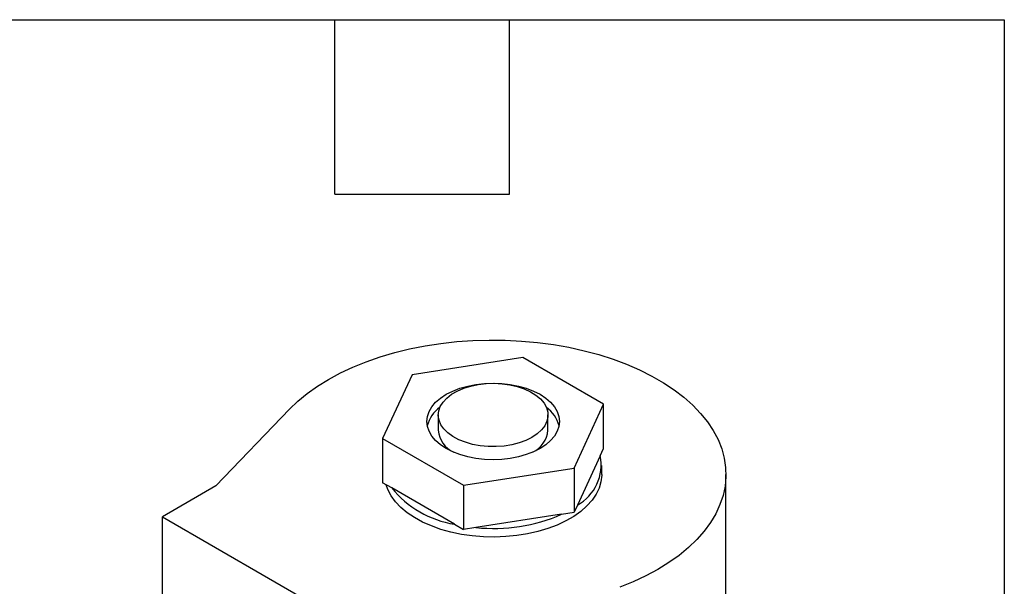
# Model space of a CAD drawing. Header units: inches. Extents: x 0.5 to 21.5, y 0.5 to 16.5.
# Tile 6 of 6: x 18.1 to 21.5, y 14.6 to 16.5. Entities that reach past the tile are written whole.
import ezdxf

# ---------------------------------------------------------------- set-up
doc = ezdxf.new("R2010")
doc.units = ezdxf.units.IN
doc.header["$LTSCALE"] = 2
doc.header["$MEASUREMENT"] = 0
doc.linetypes.add('SLD-Solid', pattern=[0])
doc.layers.add('TEXT', color=140, linetype='SLD-Solid', lineweight=25)

msp = doc.modelspace()

# ---------------------------------------------------------------- linework, layer by layer
for p, q in [((19.8453, 15.339), (19.4655, 15.2802)), ((20.1233, 15.1785), (19.8453, 15.339)), ((19.4655, 15.2802), (19.3637, 15.061)), ((18.791, 14.898), (19.0437, 15.1614)), ((20.0215, 14.9592), (20.1233, 15.1785)), ((20.1233, 15.0266), (20.1233, 15.1785)), ((19.555, 15.1418), (19.555, 15.0895)), ((19.932, 15.0895), (19.932, 15.1418)), ((19.3637, 15.061), (19.6417, 14.9005)), ((19.3637, 15.061), (19.3637, 14.9091)), ((20.1118, 15.0019), (20.1233, 15.0266)), ((20.1118, 15.0019), (20.033, 14.8321)), ((19.6417, 14.9005), (20.0215, 14.9592)), ((20.0215, 14.9592), (20.0215, 14.8074)), ((20.1165, 14.9376), (20.1165, 14.9678)), ((20.5435, 13.8353), (20.5435, 14.9376)), ((18.791, 14.898), (18.6072, 14.7919)), ((19.395, 14.891), (19.3637, 14.9091)), ((19.6104, 14.7667), (19.395, 14.891)), ((19.6417, 14.9005), (19.6417, 14.7486)), ((20.033, 14.8321), (20.0215, 14.8074)), ((18.6072, 14.7919), (19.4911, 14.2817)), ((18.6072, 14.0779), (18.6072, 14.7919)), ((19.9787, 14.8007), (19.6845, 14.7552)), ((19.9787, 14.8007), (20.0215, 14.8074)), ((19.6104, 14.7667), (19.6417, 14.7486)), ((19.6845, 14.7552), (19.6417, 14.7486))]:
    msp.add_line(p, q)
at = {"flags": 128}
for points in [[(19.0437, 15.1614), (19.0724, 15.189), (19.1044, 15.2154), (19.1395, 15.2405), (19.1776, 15.2641), (19.2185, 15.2861), (19.2619, 15.3064), (19.3076, 15.3249), (19.3555, 15.3415), (19.4052, 15.3561), (19.4566, 15.3688), (19.5094, 15.3793), (19.5634, 15.3876), (19.6182, 15.3938), (19.6736, 15.3977), (19.7294, 15.3994), (19.7852, 15.3988), (19.8409, 15.396), (19.896, 15.391), (19.9505, 15.3837), (20.0039, 15.3743), (20.056, 15.3628), (20.1066, 15.3491), (20.1555, 15.3335), (20.2023, 15.316), (20.2469, 15.2966), (20.2891, 15.2754), (20.3286, 15.2526), (20.3652, 15.2283), (20.3988, 15.2025), (20.4293, 15.1755), (20.4563, 15.1473), (20.4799, 15.1181), (20.4999, 15.088), (20.5163, 15.0571), (20.5288, 15.0257), (20.5375, 14.9939), (20.5424, 14.9617), (20.5434, 14.9295), (20.5404, 14.8973), (20.5336, 14.8653), (20.523, 14.8337), (20.5085, 14.8025), (20.4903, 14.772), (20.4685, 14.7424), (20.4431, 14.7136), (20.4143, 14.686), (20.3823, 14.6596), (20.3471, 14.6345), (20.309, 14.611), (20.2681, 14.589), (20.2247, 14.5687), (20.179, 14.5502)], [(19.9047, 15.0267), (19.8823, 15.0153), (19.8575, 15.0057), (19.8307, 14.9981), (19.8025, 14.9926), (19.7733, 14.9892), (19.7435, 14.9881), (19.7137, 14.9892), (19.6845, 14.9926), (19.6562, 14.9981), (19.6295, 15.0057), (19.6047, 15.0153), (19.5823, 15.0267), (19.5626, 15.0396), (19.546, 15.0539), (19.5329, 15.0694), (19.5233, 15.0857), (19.5174, 15.1025), (19.5155, 15.1197), (19.5174, 15.1369), (19.5233, 15.1538), (19.5329, 15.1701), (19.546, 15.1855), (19.5626, 15.1998), (19.5823, 15.2128), (19.6047, 15.2241), (19.6295, 15.2337), (19.6562, 15.2413), (19.6845, 15.2469), (19.7137, 15.2502), (19.7435, 15.2513), (19.7733, 15.2502), (19.8025, 15.2469), (19.8307, 15.2413), (19.8575, 15.2337), (19.8823, 15.2241), (19.9047, 15.2128), (19.9244, 15.1998), (19.9409, 15.1855), (19.9541, 15.1701), (19.9637, 15.1538), (19.9695, 15.1369), (19.9715, 15.1197), (19.9695, 15.1025), (19.9637, 15.0857), (19.9541, 15.0694), (19.9409, 15.0539), (19.9244, 15.0396), (19.9047, 15.0267)], [(19.8768, 15.0648), (19.856, 15.0544), (19.8327, 15.0459), (19.8076, 15.0394), (19.7811, 15.0351), (19.7538, 15.0331), (19.7263, 15.0334), (19.6992, 15.036), (19.673, 15.0409), (19.6483, 15.0479), (19.6256, 15.0569), (19.6054, 15.0677), (19.5882, 15.0801), (19.5743, 15.0938), (19.564, 15.1085), (19.5575, 15.124), (19.555, 15.1398), (19.5565, 15.1556), (19.562, 15.1712), (19.5714, 15.1862), (19.5844, 15.2001), (19.6008, 15.2129), (19.6203, 15.2241), (19.6424, 15.2336), (19.6666, 15.2411), (19.6925, 15.2465), (19.7195, 15.2497), (19.7469, 15.2506), (19.7743, 15.2491), (19.8011, 15.2454), (19.8266, 15.2394), (19.8504, 15.2314), (19.8718, 15.2215), (19.8906, 15.2098), (19.9062, 15.1968), (19.9183, 15.1825), (19.9267, 15.1674), (19.9312, 15.1517), (19.9317, 15.1358), (19.9282, 15.1201), (19.9208, 15.1048), (19.9095, 15.0903), (19.8948, 15.0768), (19.8768, 15.0648)], [(20.1165, 14.9376), (20.1165, 14.9349), (20.114, 14.9127), (20.1076, 14.8909), (20.0973, 14.8695), (20.0833, 14.8489), (20.0657, 14.8292), (20.0447, 14.8106), (20.0205, 14.7934), (19.9933, 14.7777), (19.9635, 14.7638), (19.9314, 14.7516), (19.8973, 14.7415), (19.8615, 14.7334), (19.8245, 14.7274), (19.7866, 14.7238), (19.7483, 14.7223), (19.7099, 14.7232), (19.6719, 14.7263), (19.6346, 14.7317), (19.5985, 14.7392), (19.564, 14.7489), (19.5313, 14.7605), (19.5009, 14.7741), (19.473, 14.7893), (19.4481, 14.8062), (19.4262, 14.8244), (19.4077, 14.8439), (19.3928, 14.8643), (19.3816, 14.8855), (19.3756, 14.9023)]]:
    msp.add_lwpolyline(points, dxfattribs=at)
for centre, radius, start, end in [((19.6212, 15.0798), 0.1071, 124.4453, 166.5981), ((19.8638, 15.0784), 0.1093, 13.8581, 55.0985), ((19.646, 15.0969), 0.0913, 184.6291, 245.3842), ((19.8396, 15.0978), 0.0927, 295.1318, 354.8548), ((19.9556, 14.9712), 0.1592, 299.0758, 11.1273), ((19.6632, 15.1069), 0.3443, 218.8321, 261.1732), ((19.7454, 15.3353), 0.5833, 264.0089, 293.5772)]:
    msp.add_arc(centre, radius, start, end)
at = {"layer": 'TEXT'}
for p, q in [((0.5, 16.5), (21.5, 16.5)), ((19.2, 15.9), (19.2, 16.5)), ((19.8, 15.9), (19.8, 16.5)), ((21.5, 16.5), (21.5, 0.5)), ((19.2, 15.9), (19.8, 15.9))]:
    msp.add_line(p, q, dxfattribs=at)

doc.saveas('drawing.dxf')
